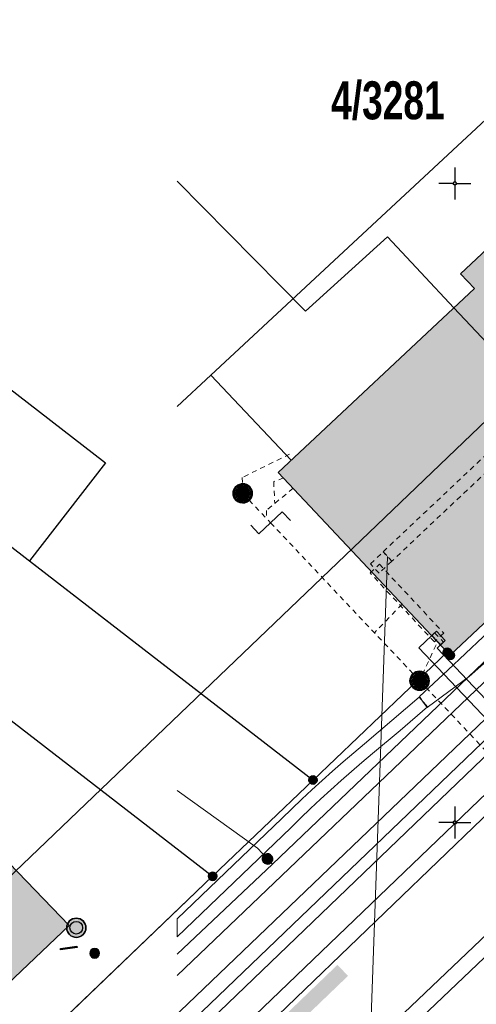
# Model space of a CAD drawing. Header units: metres. Extents: x 2695560 to 2696939, y 1260529 to 1262050.
# Tile 130 of 256: x 2695634 to 2695652, y 1260943 to 1260981. Entities that reach past the tile are written whole.
import ezdxf

# ---------------------------------------------------------------- set-up
doc = ezdxf.new("R2010")
doc.units = ezdxf.units.M
doc.linetypes.add('AUSGEZOGEN', pattern=[0])
doc.linetypes.add('VERDECKT2_S2', pattern=[0.36, 0.2, -0.16])
for name, color, linetype in [('XR$1$AV_Gebäudeflächen (BB)', 7, 'AUSGEZOGEN'), ('XR$1$AV_Grenzpunkte', 7, 'AUSGEZOGEN'), ('XR$1$AV_Grundstück-Nr.', 7, 'AUSGEZOGEN'), ('XR$1$AV_Koordinatennetzpunkte', 7, 'AUSGEZOGEN'), ('XR$1$AV_Linien (BB)', 7, 'AUSGEZOGEN'), ('XR$1$AW_LK_Schachtdeckel', 24, 'AUSGEZOGEN'), ('XR$1$AW_LK_Zwischenpunkt', 24, 'AUSGEZOGEN'), ('XR$1$EW_LK_Knoten', 1, 'AUSGEZOGEN'), ('XR$1$GA_LK_Absperrarmatur', 32, 'AUSGEZOGEN'), ('XR$1$Liegenschaftsgrenzen', 7, 'AUSGEZOGEN'), ('XR$1$PFAV', 255, 'AUSGEZOGEN'), ('XR$1$PFAW', 255, 'AUSGEZOGEN'), ('XR$1$PFEW', 255, 'AUSGEZOGEN'), ('XR$1$PFGA', 255, 'AUSGEZOGEN'), ('XR$1$PFWA', 255, 'AUSGEZOGEN'), ('XR$1$RP_Abstandslinie', 7, 'AUSGEZOGEN'), ('XR$1$WA_LK_Absperrarmatur', 171, 'AUSGEZOGEN'), ('XR$1$WA_LK_Hydrant', 171, 'AUSGEZOGEN'), ('XR$1$WA_LK_Rohrleitungsteil', 171, 'AUSGEZOGEN')]:
    doc.layers.add(name, color=color, linetype=linetype)
for name, color, linetype, lineweight in [('XR$2$ABW-Linie-R-ungenau', 4, 'VERDECKT2_S2', 18), ('XR$2$ABW-LinieFlaeche-R-genau', 4, 'AUSGEZOGEN', 18), ('XR$2$ABW-Punkt', 6, 'AUSGEZOGEN', 18), ('XR$2$ELE-Flaeche-oberirdisch', 1, 'AUSGEZOGEN', 18), ('XR$2$ELE-Linie-oberirdisch', 1, 'AUSGEZOGEN', 18), ('XR$2$ELE-LinieFlaeche-genau', 1, 'AUSGEZOGEN', 18), ('XR$2$ELE-LinieFlaeche-ungenau', 1, 'VERDECKT2_S2', 18), ('XR$2$GAS-Linie-genau', 12, 'AUSGEZOGEN', 18), ('XR$2$GAS-Punkt', 12, 'AUSGEZOGEN', 18), ('XR$2$KOM-Linie-U-genau', 91, 'AUSGEZOGEN', 18), ('XR$2$WAS-Linie-genau', 5, 'AUSGEZOGEN', 18)]:
    doc.layers.add(name, color=color, linetype=linetype, lineweight=lineweight)
doc.styles.add('ARIAL', font='arial.ttf')

# ---------------------------------------------------------------- blocks, each defined once
blk = doc.blocks.new('COMPLEXOBJECT_443')
at = {"layer": 'XR$1$AV_Linien (BB)', "color": 7, "linetype": 'AUSGEZOGEN', "transparency": 33554687}
blk.add_lwpolyline([(5625.444, 10929.421), (5664.073, 10966.374), (5707.358, 11007.742)], dxfattribs=at)
blk = doc.blocks.new('BAV15')
at = {"layer": 'XR$1$PFAV', "transparency": 33554687}
blk.add_hatch(color=7, dxfattribs=at).paths.add_polyline_path([(0.5, 0), (0.49, 0.1), (0.46, 0.2), (0.41, 0.29), (0.34, 0.36), (0.26, 0.42), (0.17, 0.47), (0.08, 0.49), (-0.03, 0.5), (-0.13, 0.48), (-0.22, 0.45), (-0.31, 0.4), (-0.38, 0.33), (-0.44, 0.24), (-0.48, 0.15), (-0.5, 0.05), (-0.5, -0.05), (-0.48, -0.15), (-0.44, -0.24), (-0.38, -0.33), (-0.31, -0.4), (-0.22, -0.45), (-0.13, -0.48), (-0.03, -0.5), (0.08, -0.49), (0.17, -0.47), (0.26, -0.42), (0.34, -0.36), (0.41, -0.29), (0.46, -0.2), (0.49, -0.1)])
at = {"color": 7, "transparency": 33554687}
for start, end in [(90, 270), (270, 90)]:
    blk.add_arc((0, 0), 0.5, start, end, dxfattribs=at)
at = {"layer": 'XR$1$PFAV', "transparency": 33554687}
blk.add_circle((0, 0), 0.5, dxfattribs=at)
blk = doc.blocks.new('BAV2041')
at = {"color": 7, "transparency": 33554687}
for p, q in [((0, 0.5), (0, 0.05)), ((-0.05, 0), (-0.5, 0)), ((0.05, 0), (0.5, 0)), ((0, -0.05), (0, -0.5))]:
    blk.add_line(p, q, dxfattribs=at)
blk.add_circle((0, 0), 0.05, dxfattribs=at)
for start, end in [(90, 270), (270, 90)]:
    blk.add_arc((0, 0), 0.05, start, end, dxfattribs=at)
blk = doc.blocks.new('BAW2093')
at = {"transparency": 33554687}
blk.add_lwpolyline([(-0.375, -0.5), (0, -0.5), (0, 0.5), (0.375, 0.5)], dxfattribs=at)
blk = doc.blocks.new('BAW2082')
at = {"layer": 'XR$1$PFAW', "transparency": 33554687}
blk.add_hatch(color=7, dxfattribs=at).paths.add_polyline_path([(0.509, -0.003), (0.499, 0.098), (0.469, 0.194), (0.42, 0.283), (0.354, 0.359), (0.274, 0.421), (0.183, 0.466), (0.085, 0.491), (-0.016, 0.496), (-0.116, 0.481), (-0.211, 0.446), (-0.297, 0.392), (-0.37, 0.323), (-0.428, 0.24), (-0.468, 0.147), (-0.488, 0.047), (-0.488, -0.054), (-0.468, -0.153), (-0.428, -0.246), (-0.37, -0.329), (-0.297, -0.398), (-0.211, -0.452), (-0.116, -0.487), (-0.016, -0.502), (0.085, -0.497), (0.183, -0.472), (0.274, -0.427), (0.354, -0.366), (0.42, -0.289), (0.469, -0.2), (0.499, -0.104)])
at = {"transparency": 33554687}
for start, end in [(91.1948, 268.8052), (268.8052, 91.1948)]:
    blk.add_arc((0.01, 0), 0.5, start, end, dxfattribs=at)
at = {"layer": 'XR$1$PFAW', "transparency": 33554687}
blk.add_circle((0.009, -0.003), 0.5, dxfattribs=at)
blk = doc.blocks.new('BWA2013')
at = {"true_color": 0x000000, "transparency": 33554687}
blk.add_hatch(color=18, dxfattribs=at).paths.add_polyline_path([(-0.291, -0.409), (0.352, 0.357), (0.291, 0.409), (-0.352, -0.357)])
at = {"transparency": 33554687}
blk.add_lwpolyline([(-0.291, -0.409), (-0.352, -0.357), (0.291, 0.409), (0.352, 0.357), (-0.291, -0.409)], close=True, dxfattribs=at)
blk = doc.blocks.new('BWA2009')
at = {"true_color": 0x000000, "transparency": 33554687}
blk.add_hatch(color=18, dxfattribs=at).paths.add_polyline_path([(0.333, 0), (0.327, 0.067), (0.306, 0.131), (0.274, 0.19), (0.23, 0.242), (0.176, 0.283), (0.116, 0.313), (0.05, 0.329), (-0.017, 0.333), (-0.084, 0.323), (-0.147, 0.299), (-0.204, 0.264), (-0.253, 0.217), (-0.291, 0.162), (-0.318, 0.1), (-0.332, 0.034), (-0.332, -0.034), (-0.318, -0.1), (-0.291, -0.162), (-0.253, -0.217), (-0.204, -0.264), (-0.147, -0.299), (-0.084, -0.323), (-0.017, -0.333), (0.05, -0.329), (0.116, -0.313), (0.176, -0.283), (0.23, -0.242), (0.274, -0.19), (0.306, -0.131), (0.327, -0.067)])
at = {"layer": 'XR$1$PFWA', "transparency": 33554687}
blk.add_hatch(color=7, dxfattribs=at).paths.add_polyline_path([(0.5, 0), (0.49, 0.101), (0.459, 0.197), (0.41, 0.286), (0.344, 0.362), (0.264, 0.424), (0.174, 0.469), (0.076, 0.494), (-0.025, 0.499), (-0.125, 0.484), (-0.22, 0.449), (-0.306, 0.395), (-0.379, 0.326), (-0.437, 0.243), (-0.477, 0.15), (-0.497, 0.051), (-0.497, -0.051), (-0.477, -0.15), (-0.437, -0.243), (-0.379, -0.326), (-0.306, -0.395), (-0.22, -0.449), (-0.125, -0.484), (-0.025, -0.499), (0.076, -0.494), (0.174, -0.469), (0.264, -0.424), (0.344, -0.362), (0.41, -0.286), (0.459, -0.197), (0.49, -0.101)])
at = {"transparency": 33554687}
blk.add_circle((0, 0), 0.333, dxfattribs=at)
for start, end in [(90, 180), (180, 270), (0, 90), (270, 0)]:
    blk.add_arc((0, 0), 0.5, start, end, dxfattribs=at)
at = {"layer": 'XR$1$PFWA', "transparency": 33554687}
blk.add_circle((0, 0), 0.5, dxfattribs=at)
blk = doc.blocks.new('BWA965')
at = {"layer": 'XR$1$PFWA', "transparency": 33554687}
blk.add_hatch(color=7, dxfattribs=at).paths.add_polyline_path([(0, 0.5), (-0.05, 0.5), (-0.1, 0.49), (-0.15, 0.48), (-0.2, 0.46), (-0.24, 0.44), (-0.29, 0.41), (-0.33, 0.38), (-0.36, 0.34), (-0.4, 0.31), (-0.42, 0.26), (-0.45, 0.22), (-0.47, 0.17), (-0.48, 0.13), (-0.49, 0.08), (-0.5, 0.03), (-0.5, -0.03), (-0.49, -0.08), (-0.48, -0.13), (-0.47, -0.17), (-0.45, -0.22), (-0.42, -0.26), (-0.4, -0.31), (-0.36, -0.34), (-0.33, -0.38), (-0.29, -0.41), (-0.24, -0.44), (-0.2, -0.46), (-0.15, -0.48), (-0.1, -0.49), (-0.05, -0.5), (0, -0.5), (0.05, -0.5), (0.1, -0.49), (0.15, -0.48), (0.2, -0.46), (0.24, -0.44), (0.29, -0.41), (0.33, -0.38), (0.36, -0.34), (0.4, -0.31), (0.42, -0.26), (0.45, -0.22), (0.47, -0.17), (0.48, -0.13), (0.49, -0.08), (0.5, -0.03), (0.5, 0.03), (0.49, 0.08), (0.48, 0.13), (0.47, 0.17), (0.45, 0.22), (0.42, 0.26), (0.4, 0.31), (0.36, 0.34), (0.33, 0.38), (0.29, 0.41), (0.24, 0.44), (0.2, 0.46), (0.15, 0.48), (0.1, 0.49), (0.05, 0.5)])
at = {"transparency": 33554687}
blk.add_line((0, 0.5), (0, -0.5), dxfattribs=at)
for start, end in [(90, 270), (270, 90)]:
    blk.add_arc((0, 0), 0.5, start, end, dxfattribs=at)
blk = doc.blocks.new('BGA2012')
at = {"layer": 'XR$1$PFGA', "transparency": 33554687}
blk.add_hatch(color=7, dxfattribs=at).paths.add_polyline_path([(0.35, -0.35), (0.42, -0.28), (0.46, -0.19), (0.49, -0.09), (0.5, 0.01), (0.49, 0.11), (0.45, 0.21), (0.4, 0.3), (0.34, 0.37), (0.25, 0.43), (0.16, 0.47), (0.06, 0.5), (-0.04, 0.5), (-0.14, 0.48), (-0.23, 0.44), (-0.32, 0.39), (-0.39, 0.32), (-0.44, 0.23), (-0.48, 0.14), (-0.5, 0.04), (-0.5, -0.06), (-0.47, -0.16), (-0.43, -0.25), (-0.37, -0.34), (-0.3, -0.4), (-0.21, -0.45), (-0.11, -0.49), (-0.01, -0.5), (0.09, -0.49), (0.19, -0.46), (0.28, -0.42)])
at = {"color": 32, "transparency": 33554687}
blk.add_line((0.35, 0.35), (-0.35, -0.35), dxfattribs=at)
for start, end in [(45, 225), (225, 45)]:
    blk.add_arc((0, 0), 0.5, start, end, dxfattribs=at)
blk = doc.blocks.new('BEWLP2514')
at = {"layer": 'XR$1$PFEW', "transparency": 33554687}
blk.add_hatch(color=7, dxfattribs=at).paths.add_polyline_path([(0.5, 0), (-0.5, 0), (-0.5, -0.5), (0.5, -0.5)])
at = {"color": 1, "transparency": 33554687}
blk.add_lwpolyline([(-0.5, 0), (0.5, 0), (0.5, -0.5), (-0.5, -0.5), (-0.5, 0)], close=True, dxfattribs=at)
at = {"layer": 'XR$1$PFEW', "transparency": 33554687}
for p, q in [((-0.5, -0.5), (-0.5, 0)), ((-0.5, 0), (0.5, 0)), ((0.5, 0), (0.5, -0.5)), ((0.5, -0.5), (-0.5, -0.5))]:
    blk.add_line(p, q, dxfattribs=at)
blk = doc.blocks.new('GAS-ABSPERRORGAN')
at = {"layer": 'XR$2$GAS-Punkt', "linetype": 'AUSGEZOGEN', "lineweight": 25, "transparency": 33554687}
blk.add_line((0, 200, 2500), (0, -200, 2500), dxfattribs=at)
for points in [[(-196, 39, 2500), (0, 0, 2500), (-200, 0, 2500)], [(-196, 39), (0, 0), (-200, 0)], [(-196, 39, 2500), (-196, 39), (-200, 0), (-200, 0, 2500)], [(-200, 0, 2500), (0, 0, 2500), (-196, -39, 2500)], [(-200, 0), (0, 0), (-196, -39)], [(-185, 77, 2500), (0, 0, 2500), (-196, 39, 2500)], [(-185, 77), (0, 0), (-196, 39)], [(-185, 77, 2500), (-185, 77), (-196, 39), (-196, 39, 2500)], [(-196, -39, 2500), (0, 0, 2500), (-185, -77, 2500)], [(-196, -39), (0, 0), (-185, -77)], [(-166, 111, 2500), (0, 0, 2500), (-185, 77, 2500)], [(-166, 111), (0, 0), (-185, 77)], [(-166, 111, 2500), (-166, 111), (-185, 77), (-185, 77, 2500)], [(-185, -77, 2500), (0, 0, 2500), (-166, -111, 2500)], [(-185, -77), (0, 0), (-166, -111)], [(-141, 141, 2500), (0, 0, 2500), (-166, 111, 2500)], [(-141, 141), (0, 0), (-166, 111)], [(-141, 141, 2500), (-141, 141), (-166, 111), (-166, 111, 2500)], [(-166, -111, 2500), (0, 0, 2500), (-141, -141, 2500)], [(-166, -111), (0, 0), (-141, -141)], [(-111, 166, 2500), (0, 0, 2500), (-141, 141, 2500)], [(-111, 166), (0, 0), (-141, 141)], [(-111, 166, 2500), (-111, 166), (-141, 141), (-141, 141, 2500)], [(-141, -141, 2500), (0, 0, 2500), (-111, -166, 2500)], [(-141, -141), (0, 0), (-111, -166)], [(-77, 185, 2500), (0, 0, 2500), (-111, 166, 2500)], [(-77, 185), (0, 0), (-111, 166)], [(-77, 185, 2500), (-77, 185), (-111, 166), (-111, 166, 2500)], [(-111, -166, 2500), (0, 0, 2500), (-77, -185, 2500)], [(-111, -166), (0, 0), (-77, -185)], [(-39, 196, 2500), (0, 0, 2500), (-77, 185, 2500)], [(-39, 196), (0, 0), (-77, 185)], [(-39, 196, 2500), (-39, 196), (-77, 185), (-77, 185, 2500)], [(-77, -185, 2500), (0, 0, 2500), (-39, -196, 2500)], [(-77, -185), (0, 0), (-39, -196)], [(0, 200, 2500), (0, 0, 2500), (-39, 196, 2500)], [(0, 200), (0, 0), (-39, 196)], [(0, 200, 2500), (0, 200), (-39, 196), (-39, 196, 2500)], [(-39, -196, 2500), (0, 0, 2500), (0, -200, 2500)], [(-39, -196), (0, 0), (0, -200)], [(39, 196, 2500), (0, 0, 2500), (0, 200, 2500)], [(39, 196), (0, 0), (0, 200)], [(39, 196, 2500), (39, 196), (0, 200), (0, 200, 2500)], [(77, 185, 2500), (0, 0, 2500), (39, 196, 2500)], [(77, 185), (0, 0), (39, 196)], [(111, 166, 2500), (0, 0, 2500), (77, 185, 2500)], [(111, 166), (0, 0), (77, 185)], [(141, 141, 2500), (0, 0, 2500), (111, 166, 2500)], [(141, 141), (0, 0), (111, 166)], [(166, 111, 2500), (0, 0, 2500), (141, 141, 2500)], [(166, 111), (0, 0), (141, 141)], [(185, 77, 2500), (0, 0, 2500), (166, 111, 2500)], [(185, 77), (0, 0), (166, 111)], [(196, 39, 2500), (0, 0, 2500), (185, 77, 2500)], [(196, 39), (0, 0), (185, 77)], [(200, 0, 2500), (0, 0, 2500), (196, 39, 2500)], [(200, 0), (0, 0), (196, 39)], [(0, -200, 2500), (0, 0, 2500), (39, -196, 2500)], [(39, -196, 2500), (0, 0, 2500), (77, -185, 2500)], [(77, -185, 2500), (0, 0, 2500), (111, -166, 2500)], [(111, -166, 2500), (0, 0, 2500), (141, -141, 2500)], [(141, -141, 2500), (0, 0, 2500), (166, -111, 2500)], [(166, -111, 2500), (0, 0, 2500), (185, -77, 2500)], [(185, -77, 2500), (0, 0, 2500), (196, -39, 2500)], [(196, -39, 2500), (0, 0, 2500), (200, 0, 2500)], [(0, -200), (0, 0), (39, -196)], [(39, -196), (0, 0), (77, -185)], [(77, -185), (0, 0), (111, -166)], [(111, -166), (0, 0), (141, -141)], [(141, -141), (0, 0), (166, -111)], [(166, -111), (0, 0), (185, -77)], [(185, -77), (0, 0), (196, -39)], [(196, -39), (0, 0), (200, 0)], [(77, 185, 2500), (77, 185), (39, 196), (39, 196, 2500)], [(111, 166, 2500), (111, 166), (77, 185), (77, 185, 2500)], [(141, 141, 2500), (141, 141), (111, 166), (111, 166, 2500)], [(166, 111, 2500), (166, 111), (141, 141), (141, 141, 2500)], [(185, 77, 2500), (185, 77), (166, 111), (166, 111, 2500)], [(196, 39, 2500), (196, 39), (185, 77), (185, 77, 2500)], [(200, 0, 2500), (200, 0), (196, 39), (196, 39, 2500)], [(-200, 0, 2500), (-200, 0), (-196, -39), (-196, -39, 2500)], [(-196, -39, 2500), (-196, -39), (-185, -77), (-185, -77, 2500)], [(-185, -77, 2500), (-185, -77), (-166, -111), (-166, -111, 2500)], [(-166, -111, 2500), (-166, -111), (-141, -141), (-141, -141, 2500)], [(-141, -141, 2500), (-141, -141), (-111, -166), (-111, -166, 2500)], [(-111, -166, 2500), (-111, -166), (-77, -185), (-77, -185, 2500)], [(-77, -185, 2500), (-77, -185), (-39, -196), (-39, -196, 2500)], [(-39, -196, 2500), (-39, -196), (0, -200), (0, -200, 2500)], [(0, -200, 2500), (0, -200), (39, -196), (39, -196, 2500)], [(39, -196, 2500), (39, -196), (77, -185), (77, -185, 2500)], [(77, -185, 2500), (77, -185), (111, -166), (111, -166, 2500)], [(111, -166, 2500), (111, -166), (141, -141), (141, -141, 2500)], [(141, -141, 2500), (141, -141), (166, -111), (166, -111, 2500)], [(166, -111, 2500), (166, -111), (185, -77), (185, -77, 2500)], [(185, -77, 2500), (185, -77), (196, -39), (196, -39, 2500)], [(196, -39, 2500), (196, -39), (200, 0), (200, 0, 2500)]]:
    blk.add_3dface(points, dxfattribs=at)
blk = doc.blocks.new('ABW-KONTROLLSCHACHT')
at = {"layer": 'XR$2$ABW-Punkt', "linetype": 'AUSGEZOGEN', "lineweight": 25, "transparency": 33554687}
for points in [[(-343, 68, 2500), (0, 0, 2500), (-350, 0, 2500)], [(-343, 68), (0, 0), (-350, 0)], [(-343, 68, 2500), (-343, 68), (-350, 0), (-350, 0, 2500)], [(-350, 0, 2500), (0, 0, 2500), (-343, -68, 2500)], [(-350, 0), (0, 0), (-343, -68)], [(-323, 134, 2500), (0, 0, 2500), (-343, 68, 2500)], [(-323, 134), (0, 0), (-343, 68)], [(-323, 134, 2500), (-323, 134), (-343, 68), (-343, 68, 2500)], [(-343, -68, 2500), (0, 0, 2500), (-323, -134, 2500)], [(-343, -68), (0, 0), (-323, -134)], [(-291, 194, 2500), (0, 0, 2500), (-323, 134, 2500)], [(-291, 194), (0, 0), (-323, 134)], [(-291, 194, 2500), (-291, 194), (-323, 134), (-323, 134, 2500)], [(-323, -134, 2500), (0, 0, 2500), (-291, -194, 2500)], [(-323, -134), (0, 0), (-291, -194)], [(-247, 247, 2500), (0, 0, 2500), (-291, 194, 2500)], [(-247, 247), (0, 0), (-291, 194)], [(-247, 247, 2500), (-247, 247), (-291, 194), (-291, 194, 2500)], [(-291, -194, 2500), (0, 0, 2500), (-247, -247, 2500)], [(-291, -194), (0, 0), (-247, -247)], [(-194, 291, 2500), (0, 0, 2500), (-247, 247, 2500)], [(-194, 291), (0, 0), (-247, 247)], [(-194, 291, 2500), (-194, 291), (-247, 247), (-247, 247, 2500)], [(-247, -247, 2500), (0, 0, 2500), (-194, -291, 2500)], [(-247, -247), (0, 0), (-194, -291)], [(-134, 323, 2500), (0, 0, 2500), (-194, 291, 2500)], [(-134, 323), (0, 0), (-194, 291)], [(-134, 323, 2500), (-134, 323), (-194, 291), (-194, 291, 2500)], [(-194, -291, 2500), (0, 0, 2500), (-134, -323, 2500)], [(-194, -291), (0, 0), (-134, -323)], [(-68, 343, 2500), (0, 0, 2500), (-134, 323, 2500)], [(-68, 343), (0, 0), (-134, 323)], [(-68, 343, 2500), (-68, 343), (-134, 323), (-134, 323, 2500)], [(-134, -323, 2500), (0, 0, 2500), (-68, -343, 2500)], [(-134, -323), (0, 0), (-68, -343)], [(0, 350, 2500), (0, 0, 2500), (-68, 343, 2500)], [(0, 350), (0, 0), (-68, 343)], [(0, 350, 2500), (0, 350), (-68, 343), (-68, 343, 2500)], [(-68, -343, 2500), (0, 0, 2500), (0, -350, 2500)], [(-68, -343), (0, 0), (0, -350)], [(68, 343, 2500), (0, 0, 2500), (0, 350, 2500)], [(68, 343), (0, 0), (0, 350)], [(68, 343, 2500), (68, 343), (0, 350), (0, 350, 2500)], [(134, 323, 2500), (0, 0, 2500), (68, 343, 2500)], [(134, 323), (0, 0), (68, 343)], [(194, 291, 2500), (0, 0, 2500), (134, 323, 2500)], [(194, 291), (0, 0), (134, 323)], [(247, 247, 2500), (0, 0, 2500), (194, 291, 2500)], [(247, 247), (0, 0), (194, 291)], [(291, 194, 2500), (0, 0, 2500), (247, 247, 2500)], [(291, 194), (0, 0), (247, 247)], [(323, 134, 2500), (0, 0, 2500), (291, 194, 2500)], [(323, 134), (0, 0), (291, 194)], [(343, 68, 2500), (0, 0, 2500), (323, 134, 2500)], [(343, 68), (0, 0), (323, 134)], [(350, 0, 2500), (0, 0, 2500), (343, 68, 2500)], [(350, 0), (0, 0), (343, 68)], [(0, -350, 2500), (0, 0, 2500), (68, -343, 2500)], [(68, -343, 2500), (0, 0, 2500), (134, -323, 2500)], [(134, -323, 2500), (0, 0, 2500), (194, -291, 2500)], [(194, -291, 2500), (0, 0, 2500), (247, -247, 2500)], [(247, -247, 2500), (0, 0, 2500), (291, -194, 2500)], [(291, -194, 2500), (0, 0, 2500), (323, -134, 2500)], [(323, -134, 2500), (0, 0, 2500), (343, -68, 2500)], [(343, -68, 2500), (0, 0, 2500), (350, 0, 2500)], [(0, -350), (0, 0), (68, -343)], [(68, -343), (0, 0), (134, -323)], [(134, -323), (0, 0), (194, -291)], [(194, -291), (0, 0), (247, -247)], [(247, -247), (0, 0), (291, -194)], [(291, -194), (0, 0), (323, -134)], [(323, -134), (0, 0), (343, -68)], [(343, -68), (0, 0), (350, 0)], [(134, 323, 2500), (134, 323), (68, 343), (68, 343, 2500)], [(194, 291, 2500), (194, 291), (134, 323), (134, 323, 2500)], [(247, 247, 2500), (247, 247), (194, 291), (194, 291, 2500)], [(291, 194, 2500), (291, 194), (247, 247), (247, 247, 2500)], [(323, 134, 2500), (323, 134), (291, 194), (291, 194, 2500)], [(343, 68, 2500), (343, 68), (323, 134), (323, 134, 2500)], [(350, 0, 2500), (350, 0), (343, 68), (343, 68, 2500)], [(-350, 0, 2500), (-350, 0), (-343, -68), (-343, -68, 2500)], [(-343, -68, 2500), (-343, -68), (-323, -134), (-323, -134, 2500)], [(-323, -134, 2500), (-323, -134), (-291, -194), (-291, -194, 2500)], [(-291, -194, 2500), (-291, -194), (-247, -247), (-247, -247, 2500)], [(-247, -247, 2500), (-247, -247), (-194, -291), (-194, -291, 2500)], [(-194, -291, 2500), (-194, -291), (-134, -323), (-134, -323, 2500)], [(-134, -323, 2500), (-134, -323), (-68, -343), (-68, -343, 2500)], [(-68, -343, 2500), (-68, -343), (0, -350), (0, -350, 2500)], [(0, -350, 2500), (0, -350), (68, -343), (68, -343, 2500)], [(68, -343, 2500), (68, -343), (134, -323), (134, -323, 2500)], [(134, -323, 2500), (134, -323), (194, -291), (194, -291, 2500)], [(194, -291, 2500), (194, -291), (247, -247), (247, -247, 2500)], [(247, -247, 2500), (247, -247), (291, -194), (291, -194, 2500)], [(291, -194, 2500), (291, -194), (323, -134), (323, -134, 2500)], [(323, -134, 2500), (323, -134), (343, -68), (343, -68, 2500)], [(343, -68, 2500), (343, -68), (350, 0), (350, 0, 2500)]]:
    blk.add_3dface(points, dxfattribs=at)
blk = doc.blocks.new('ABW-NORMSCHACHT_WEITERE')
at = {"layer": 'XR$2$ABW-Punkt', "linetype": 'AUSGEZOGEN', "lineweight": 25, "transparency": 33554687}
for points in [[(-196, 39, 2500), (0, 0, 2500), (-200, 0, 2500)], [(-196, 39), (0, 0), (-200, 0)], [(-196, 39, 2500), (-196, 39), (-200, 0), (-200, 0, 2500)], [(-200, 0, 2500), (0, 0, 2500), (-196, -39, 2500)], [(-200, 0), (0, 0), (-196, -39)], [(-185, 77, 2500), (0, 0, 2500), (-196, 39, 2500)], [(-185, 77), (0, 0), (-196, 39)], [(-185, 77, 2500), (-185, 77), (-196, 39), (-196, 39, 2500)], [(-196, -39, 2500), (0, 0, 2500), (-185, -77, 2500)], [(-196, -39), (0, 0), (-185, -77)], [(-166, 111, 2500), (0, 0, 2500), (-185, 77, 2500)], [(-166, 111), (0, 0), (-185, 77)], [(-166, 111, 2500), (-166, 111), (-185, 77), (-185, 77, 2500)], [(-185, -77, 2500), (0, 0, 2500), (-166, -111, 2500)], [(-185, -77), (0, 0), (-166, -111)], [(-141, 141, 2500), (0, 0, 2500), (-166, 111, 2500)], [(-141, 141), (0, 0), (-166, 111)], [(-141, 141, 2500), (-141, 141), (-166, 111), (-166, 111, 2500)], [(-166, -111, 2500), (0, 0, 2500), (-141, -141, 2500)], [(-166, -111), (0, 0), (-141, -141)], [(-111, 166, 2500), (0, 0, 2500), (-141, 141, 2500)], [(-111, 166), (0, 0), (-141, 141)], [(-111, 166, 2500), (-111, 166), (-141, 141), (-141, 141, 2500)], [(-141, -141, 2500), (0, 0, 2500), (-111, -166, 2500)], [(-141, -141), (0, 0), (-111, -166)], [(-77, 185, 2500), (0, 0, 2500), (-111, 166, 2500)], [(-77, 185), (0, 0), (-111, 166)], [(-77, 185, 2500), (-77, 185), (-111, 166), (-111, 166, 2500)], [(-111, -166, 2500), (0, 0, 2500), (-77, -185, 2500)], [(-111, -166), (0, 0), (-77, -185)], [(-39, 196, 2500), (0, 0, 2500), (-77, 185, 2500)], [(-39, 196), (0, 0), (-77, 185)], [(-39, 196, 2500), (-39, 196), (-77, 185), (-77, 185, 2500)], [(-77, -185, 2500), (0, 0, 2500), (-39, -196, 2500)], [(-77, -185), (0, 0), (-39, -196)], [(0, 200, 2500), (0, 0, 2500), (-39, 196, 2500)], [(0, 200), (0, 0), (-39, 196)], [(0, 200, 2500), (0, 200), (-39, 196), (-39, 196, 2500)], [(-39, -196, 2500), (0, 0, 2500), (0, -200, 2500)], [(-39, -196), (0, 0), (0, -200)], [(39, 196, 2500), (0, 0, 2500), (0, 200, 2500)], [(39, 196), (0, 0), (0, 200)], [(39, 196, 2500), (39, 196), (0, 200), (0, 200, 2500)], [(77, 185, 2500), (0, 0, 2500), (39, 196, 2500)], [(77, 185), (0, 0), (39, 196)], [(111, 166, 2500), (0, 0, 2500), (77, 185, 2500)], [(111, 166), (0, 0), (77, 185)], [(141, 141, 2500), (0, 0, 2500), (111, 166, 2500)], [(141, 141), (0, 0), (111, 166)], [(166, 111, 2500), (0, 0, 2500), (141, 141, 2500)], [(166, 111), (0, 0), (141, 141)], [(185, 77, 2500), (0, 0, 2500), (166, 111, 2500)], [(185, 77), (0, 0), (166, 111)], [(196, 39, 2500), (0, 0, 2500), (185, 77, 2500)], [(196, 39), (0, 0), (185, 77)], [(200, 0, 2500), (0, 0, 2500), (196, 39, 2500)], [(200, 0), (0, 0), (196, 39)], [(0, -200, 2500), (0, 0, 2500), (39, -196, 2500)], [(39, -196, 2500), (0, 0, 2500), (77, -185, 2500)], [(77, -185, 2500), (0, 0, 2500), (111, -166, 2500)], [(111, -166, 2500), (0, 0, 2500), (141, -141, 2500)], [(141, -141, 2500), (0, 0, 2500), (166, -111, 2500)], [(166, -111, 2500), (0, 0, 2500), (185, -77, 2500)], [(185, -77, 2500), (0, 0, 2500), (196, -39, 2500)], [(196, -39, 2500), (0, 0, 2500), (200, 0, 2500)], [(0, -200), (0, 0), (39, -196)], [(39, -196), (0, 0), (77, -185)], [(77, -185), (0, 0), (111, -166)], [(111, -166), (0, 0), (141, -141)], [(141, -141), (0, 0), (166, -111)], [(166, -111), (0, 0), (185, -77)], [(185, -77), (0, 0), (196, -39)], [(196, -39), (0, 0), (200, 0)], [(77, 185, 2500), (77, 185), (39, 196), (39, 196, 2500)], [(111, 166, 2500), (111, 166), (77, 185), (77, 185, 2500)], [(141, 141, 2500), (141, 141), (111, 166), (111, 166, 2500)], [(166, 111, 2500), (166, 111), (141, 141), (141, 141, 2500)], [(185, 77, 2500), (185, 77), (166, 111), (166, 111, 2500)], [(196, 39, 2500), (196, 39), (185, 77), (185, 77, 2500)], [(200, 0, 2500), (200, 0), (196, 39), (196, 39, 2500)], [(-200, 0, 2500), (-200, 0), (-196, -39), (-196, -39, 2500)], [(-196, -39, 2500), (-196, -39), (-185, -77), (-185, -77, 2500)], [(-185, -77, 2500), (-185, -77), (-166, -111), (-166, -111, 2500)], [(-166, -111, 2500), (-166, -111), (-141, -141), (-141, -141, 2500)], [(-141, -141, 2500), (-141, -141), (-111, -166), (-111, -166, 2500)], [(-111, -166, 2500), (-111, -166), (-77, -185), (-77, -185, 2500)], [(-77, -185, 2500), (-77, -185), (-39, -196), (-39, -196, 2500)], [(-39, -196, 2500), (-39, -196), (0, -200), (0, -200, 2500)], [(0, -200, 2500), (0, -200), (39, -196), (39, -196, 2500)], [(39, -196, 2500), (39, -196), (77, -185), (77, -185, 2500)], [(77, -185, 2500), (77, -185), (111, -166), (111, -166, 2500)], [(111, -166, 2500), (111, -166), (141, -141), (141, -141, 2500)], [(141, -141, 2500), (141, -141), (166, -111), (166, -111, 2500)], [(166, -111, 2500), (166, -111), (185, -77), (185, -77, 2500)], [(185, -77, 2500), (185, -77), (196, -39), (196, -39, 2500)], [(196, -39, 2500), (196, -39), (200, 0), (200, 0, 2500)]]:
    blk.add_3dface(points, dxfattribs=at)
blk = doc.blocks.new('ABW-DECKEL')
at = {"layer": 'XR$2$ABW-Punkt', "linetype": 'AUSGEZOGEN', "lineweight": 25, "transparency": 33554687}
for points in [[(-343, 68, 2500), (0, 0, 2500), (-350, 0, 2500)], [(-343, 68), (0, 0), (-350, 0)], [(-343, 68, 2500), (-343, 68), (-350, 0), (-350, 0, 2500)], [(-350, 0, 2500), (0, 0, 2500), (-343, -68, 2500)], [(-350, 0), (0, 0), (-343, -68)], [(-323, 134, 2500), (0, 0, 2500), (-343, 68, 2500)], [(-323, 134), (0, 0), (-343, 68)], [(-323, 134, 2500), (-323, 134), (-343, 68), (-343, 68, 2500)], [(-343, -68, 2500), (0, 0, 2500), (-323, -134, 2500)], [(-343, -68), (0, 0), (-323, -134)], [(-291, 194, 2500), (0, 0, 2500), (-323, 134, 2500)], [(-291, 194), (0, 0), (-323, 134)], [(-291, 194, 2500), (-291, 194), (-323, 134), (-323, 134, 2500)], [(-323, -134, 2500), (0, 0, 2500), (-291, -194, 2500)], [(-323, -134), (0, 0), (-291, -194)], [(-247, 247, 2500), (0, 0, 2500), (-291, 194, 2500)], [(-247, 247), (0, 0), (-291, 194)], [(-247, 247, 2500), (-247, 247), (-291, 194), (-291, 194, 2500)], [(-291, -194, 2500), (0, 0, 2500), (-247, -247, 2500)], [(-291, -194), (0, 0), (-247, -247)], [(-194, 291, 2500), (0, 0, 2500), (-247, 247, 2500)], [(-194, 291), (0, 0), (-247, 247)], [(-194, 291, 2500), (-194, 291), (-247, 247), (-247, 247, 2500)], [(-247, -247, 2500), (0, 0, 2500), (-194, -291, 2500)], [(-247, -247), (0, 0), (-194, -291)], [(-134, 323, 2500), (0, 0, 2500), (-194, 291, 2500)], [(-134, 323), (0, 0), (-194, 291)], [(-134, 323, 2500), (-134, 323), (-194, 291), (-194, 291, 2500)], [(-194, -291, 2500), (0, 0, 2500), (-134, -323, 2500)], [(-194, -291), (0, 0), (-134, -323)], [(-68, 343, 2500), (0, 0, 2500), (-134, 323, 2500)], [(-68, 343), (0, 0), (-134, 323)], [(-68, 343, 2500), (-68, 343), (-134, 323), (-134, 323, 2500)], [(-134, -323, 2500), (0, 0, 2500), (-68, -343, 2500)], [(-134, -323), (0, 0), (-68, -343)], [(0, 350, 2500), (0, 0, 2500), (-68, 343, 2500)], [(0, 350), (0, 0), (-68, 343)], [(0, 350, 2500), (0, 350), (-68, 343), (-68, 343, 2500)], [(-68, -343, 2500), (0, 0, 2500), (0, -350, 2500)], [(-68, -343), (0, 0), (0, -350)], [(68, 343, 2500), (0, 0, 2500), (0, 350, 2500)], [(68, 343), (0, 0), (0, 350)], [(68, 343, 2500), (68, 343), (0, 350), (0, 350, 2500)], [(134, 323, 2500), (0, 0, 2500), (68, 343, 2500)], [(134, 323), (0, 0), (68, 343)], [(194, 291, 2500), (0, 0, 2500), (134, 323, 2500)], [(194, 291), (0, 0), (134, 323)], [(247, 247, 2500), (0, 0, 2500), (194, 291, 2500)], [(247, 247), (0, 0), (194, 291)], [(291, 194, 2500), (0, 0, 2500), (247, 247, 2500)], [(291, 194), (0, 0), (247, 247)], [(323, 134, 2500), (0, 0, 2500), (291, 194, 2500)], [(323, 134), (0, 0), (291, 194)], [(343, 68, 2500), (0, 0, 2500), (323, 134, 2500)], [(343, 68), (0, 0), (323, 134)], [(350, 0, 2500), (0, 0, 2500), (343, 68, 2500)], [(350, 0), (0, 0), (343, 68)], [(0, -350, 2500), (0, 0, 2500), (68, -343, 2500)], [(68, -343, 2500), (0, 0, 2500), (134, -323, 2500)], [(134, -323, 2500), (0, 0, 2500), (194, -291, 2500)], [(194, -291, 2500), (0, 0, 2500), (247, -247, 2500)], [(247, -247, 2500), (0, 0, 2500), (291, -194, 2500)], [(291, -194, 2500), (0, 0, 2500), (323, -134, 2500)], [(323, -134, 2500), (0, 0, 2500), (343, -68, 2500)], [(343, -68, 2500), (0, 0, 2500), (350, 0, 2500)], [(0, -350), (0, 0), (68, -343)], [(68, -343), (0, 0), (134, -323)], [(134, -323), (0, 0), (194, -291)], [(194, -291), (0, 0), (247, -247)], [(247, -247), (0, 0), (291, -194)], [(291, -194), (0, 0), (323, -134)], [(323, -134), (0, 0), (343, -68)], [(343, -68), (0, 0), (350, 0)], [(134, 323, 2500), (134, 323), (68, 343), (68, 343, 2500)], [(194, 291, 2500), (194, 291), (134, 323), (134, 323, 2500)], [(247, 247, 2500), (247, 247), (194, 291), (194, 291, 2500)], [(291, 194, 2500), (291, 194), (247, 247), (247, 247, 2500)], [(323, 134, 2500), (323, 134), (291, 194), (291, 194, 2500)], [(343, 68, 2500), (343, 68), (323, 134), (323, 134, 2500)], [(350, 0, 2500), (350, 0), (343, 68), (343, 68, 2500)], [(-350, 0, 2500), (-350, 0), (-343, -68), (-343, -68, 2500)], [(-343, -68, 2500), (-343, -68), (-323, -134), (-323, -134, 2500)], [(-323, -134, 2500), (-323, -134), (-291, -194), (-291, -194, 2500)], [(-291, -194, 2500), (-291, -194), (-247, -247), (-247, -247, 2500)], [(-247, -247, 2500), (-247, -247), (-194, -291), (-194, -291, 2500)], [(-194, -291, 2500), (-194, -291), (-134, -323), (-134, -323, 2500)], [(-134, -323, 2500), (-134, -323), (-68, -343), (-68, -343, 2500)], [(-68, -343, 2500), (-68, -343), (0, -350), (0, -350, 2500)], [(0, -350, 2500), (0, -350), (68, -343), (68, -343, 2500)], [(68, -343, 2500), (68, -343), (134, -323), (134, -323, 2500)], [(134, -323, 2500), (134, -323), (194, -291), (194, -291, 2500)], [(194, -291, 2500), (194, -291), (247, -247), (247, -247, 2500)], [(247, -247, 2500), (247, -247), (291, -194), (291, -194, 2500)], [(291, -194, 2500), (291, -194), (323, -134), (323, -134, 2500)], [(323, -134, 2500), (323, -134), (343, -68), (343, -68, 2500)], [(343, -68, 2500), (343, -68), (350, 0), (350, 0, 2500)]]:
    blk.add_3dface(points, dxfattribs=at)

msp = doc.modelspace()

# ---------------------------------------------------------------- hatches: boundary and pattern name
at = {"transparency": 33554687}
msp.add_hatch(color=7, dxfattribs=at).paths.add_polyline_path([(2695641.081, 1260939.158), (2695641.496, 1260938.726), (2695646.789, 1260943.81), (2695646.375, 1260944.242)])
at = {"layer": 'XR$1$AV_Gebäudeflächen (BB)', "true_color": 0xd2d2d2, "transparency": 33554687}
for points in [[(2695650.67, 1260956.47), (2695650.79, 1260956.35), (2695668.64, 1260973.14), (2695668.35, 1260973.45), (2695661.934, 1260980.25), (2695654.254, 1260973.057), (2695653.712, 1260973.636), (2695651.192, 1260971.275), (2695651.734, 1260970.696), (2695644.056, 1260963.505)], [(2695618.21, 1260942.85), (2695625.15, 1260935.6), (2695635.877, 1260945.784), (2695628.846, 1260953.076), (2695622.21, 1260946.69)]]:
    msp.add_hatch(color=254, dxfattribs=at).paths.add_polyline_path(points)

# ---------------------------------------------------------------- linework, layer by layer
at = {"layer": 'XR$1$AV_Linien (BB)', "color": 7, "linetype": 'AUSGEZOGEN', "transparency": 33554687}
msp.add_line((2695645.42, 1260951.47), (2695650.67, 1260956.47), dxfattribs=at)
for points in [[(2695624.047, 1261017.91), (2695623.201, 1261018.781), (2695619.54, 1261015.242), (2695616.392, 1261018.484), (2695616.053, 1261018.833), (2695606.76, 1261009.81), (2695591.181, 1260994.767), (2695621.49, 1260969.96), (2695624.846, 1260973.496), (2695637.292, 1260963.879), (2695634.327, 1260960.041), (2695645.42, 1260951.47)], [(2695650.67, 1260956.47), (2695644.056, 1260963.505), (2695651.734, 1260970.696), (2695651.192, 1260971.275), (2695653.712, 1260973.636), (2695654.254, 1260973.057), (2695661.934, 1260980.25), (2695668.35, 1260973.45)], [(2695668.35, 1260973.45), (2695668.64, 1260973.14), (2695650.79, 1260956.35), (2695650.67, 1260956.47)], [(2695622.21, 1260946.69), (2695628.846, 1260953.076), (2695635.877, 1260945.784), (2695625.15, 1260935.6)], [(2695623.686, 1260930.657), (2695626.93, 1260933.77), (2695641.49, 1260947.71), (2695645.42, 1260951.47)]]:
    msp.add_lwpolyline(points, dxfattribs=at)
at = {"layer": 'XR$1$Liegenschaftsgrenzen', "color": 7, "linetype": 'AUSGEZOGEN', "transparency": 33554687}
for p, q in [((2695645.42, 1260951.47), (2695641.49, 1260947.71)), ((2695641.49, 1260947.71), (2695626.93, 1260933.77))]:
    msp.add_line(p, q, dxfattribs=at)
for points in [[(2695652.97, 1261003.12), (2695621.49, 1260969.96), (2695645.42, 1260951.47)], [(2695673.15, 1260978.04), (2695668.35, 1260973.45), (2695668.64, 1260973.14), (2695650.79, 1260956.35), (2695650.67, 1260956.47), (2695645.42, 1260951.47)], [(2695621.04, 1260963.54), (2695625.26, 1260960.24), (2695641.49, 1260947.71)]]:
    msp.add_lwpolyline(points, dxfattribs=at)
at = {"layer": 'XR$1$RP_Abstandslinie', "color": 7, "linetype": 'AUSGEZOGEN', "transparency": 33554687}
msp.add_lwpolyline([(2695618.541, 1260933.345), (2695630.35, 1260944.64), (2695667.33, 1260980.02)], dxfattribs=at)
at = {"layer": 'XR$2$ABW-Linie-R-ungenau', "linetype": 'VERDECKT2_S2', "transparency": 33554687}
for p, q in [((2695642.67, 1260962.686), (2695643.757, 1260961.534)), ((2695643.757, 1260961.534), (2695649.591, 1260955.357)), ((2695648.903, 1260958.351), (2695647.819, 1260957.229)), ((2695650.235, 1260956.764), (2695649.591, 1260955.357))]:
    msp.add_line(p, q, dxfattribs=at)
for points in [[(2695644.504, 1260964.217), (2695642.648, 1260963.306), (2695642.665, 1260962.692)], [(2695644.263, 1260963.287), (2695643.882, 1260963.143), (2695643.919, 1260962.286)], [(2695644.639, 1260962.887), (2695643.6, 1260962.019), (2695643.6, 1260961.701)], [(2695649.591, 1260955.357), (2695655.107, 1260949.504), (2695655.086, 1260948.167)]]:
    msp.add_lwpolyline(points, dxfattribs=at)
at = {"layer": 'XR$2$ABW-LinieFlaeche-R-genau', "linetype": 'AUSGEZOGEN', "transparency": 33554687}
msp.add_lwpolyline([(2695682.315, 1260973.248), (2695649.4, 1260941.935), (2695648.986, 1260942.369), (2695681.901, 1260973.682), (2695682.315, 1260973.248)], close=True, dxfattribs=at)
at = {"layer": 'XR$2$ELE-Flaeche-oberirdisch', "transparency": 33554687}
for points in [[(2695652.367, 1260953.241), (2695640.107, 1260941.477), (2695640.107, 1260940.828), (2695652.723, 1260952.939), (2695674.606, 1260973.828), (2695675.675, 1260975.555), (2695678.541, 1260978.294), (2695678.174, 1260978.679), (2695675.275, 1260975.922), (2695674.205, 1260974.154), (2695652.367, 1260953.241)], [(2695649.735, 1260954.521), (2695649.887, 1260954.312), (2695651.533, 1260955.527), (2695655.299, 1260958.858), (2695658.778, 1260962.458), (2695662.443, 1260965.851), (2695666.126, 1260969.21), (2695669.409, 1260972.349), (2695670.85, 1260973.727), (2695670.658, 1260973.901), (2695670.485, 1260974.096), (2695668.967, 1260972.79), (2695666.789, 1260970.913), (2695661.972, 1260966.381), (2695656.139, 1260960.897), (2695653.458, 1260958.377), (2695650.694, 1260955.774), (2695649.585, 1260954.736), (2695649.735, 1260954.521)], [(2695641.204, 1260940.391), (2695640.107, 1260939.34), (2695640.107, 1260938.483), (2695641.632, 1260939.945), (2695671.129, 1260968.309), (2695670.733, 1260968.734), (2695641.204, 1260940.391)]]:
    msp.add_lwpolyline(points, close=True, dxfattribs=at)
at = {"layer": 'XR$2$ELE-Linie-oberirdisch', "transparency": 33554687}
msp.add_line((2695648.336, 1260960.216), (2695647.66, 1260941.212), dxfattribs=at)
at = {"layer": 'XR$2$ELE-LinieFlaeche-genau', "linetype": 'AUSGEZOGEN', "transparency": 33554687}
for points in [[(2695652.765, 1260953.267), (2695649.565, 1260956.647), (2695649.563, 1260956.648), (2695650.074, 1260957.123), (2695650.414, 1260956.757), (2695650.273, 1260956.626), (2695653.129, 1260953.611), (2695652.765, 1260953.267)], [(2695644.196, 1260949.961), (2695640.107, 1260946.038), (2695640.107, 1260945.344), (2695644.544, 1260949.601), (2695644.932, 1260949.981), (2695645.323, 1260950.354), (2695645.718, 1260950.724), (2695646.116, 1260951.089), (2695646.519, 1260951.45), (2695646.925, 1260951.806), (2695647.335, 1260952.158), (2695647.75, 1260952.507), (2695648.829, 1260953.413), (2695649.898, 1260954.331), (2695649.572, 1260954.711), (2695648.505, 1260953.795), (2695647.428, 1260952.889), (2695647.011, 1260952.54), (2695646.597, 1260952.184), (2695646.187, 1260951.824), (2695645.78, 1260951.459), (2695645.378, 1260951.09), (2695644.979, 1260950.718), (2695644.584, 1260950.341), (2695644.196, 1260949.961)]]:
    msp.add_lwpolyline(points, close=True, dxfattribs=at)
at = {"layer": 'XR$2$ELE-LinieFlaeche-ungenau', "linetype": 'VERDECKT2_S2', "transparency": 33554687}
for points in [[(2695648.164, 1260960.398), (2695654.518, 1260966.398), (2695654.862, 1260966.034), (2695648.508, 1260960.034), (2695648.164, 1260960.398)], [(2695647.662, 1260959.924), (2695648.164, 1260960.398), (2695648.508, 1260960.034), (2695648.006, 1260959.56), (2695647.662, 1260959.924)], [(2695650.167, 1260956.875), (2695647.651, 1260959.571), (2695648.017, 1260959.913), (2695650.533, 1260957.217), (2695650.167, 1260956.875)], [(2695650.067, 1260957.117), (2695650.173, 1260957.223), (2695650.527, 1260956.869), (2695650.421, 1260956.763), (2695650.067, 1260957.117)]]:
    msp.add_lwpolyline(points, close=True, dxfattribs=at)
at = {"layer": 'XR$2$GAS-Linie-genau', "linetype": 'AUSGEZOGEN', "transparency": 33554687}
for p, q in [((2695643.828, 1260948.179), (2695652.845, 1260956.79)), ((2695640.107, 1260944.661), (2695643.828, 1260948.179)), ((2695643.828, 1260948.179), (2695643.638, 1260948.384))]:
    msp.add_line(p, q, dxfattribs=at)
msp.add_lwpolyline([(2695643.638, 1260948.384), (2695643.251, 1260948.801), (2695640.107, 1260951.058)], dxfattribs=at)
at = {"layer": 'XR$2$KOM-Linie-U-genau', "linetype": 'AUSGEZOGEN', "transparency": 33554687}
for p, q in [((2695640.107, 1260974.9), (2695645.124, 1260969.816)), ((2695645.124, 1260969.816), (2695648.34, 1260972.714)), ((2695650.932, 1260969.945), (2695653.666, 1260967.026)), ((2695641.423, 1260967.308), (2695640.107, 1260966.076)), ((2695641.423, 1260967.308), (2695644.564, 1260963.981))]:
    msp.add_line(p, q, dxfattribs=at)
for points in [[(2695686.453, 1261010.654), (2695683.637, 1261010.552), (2695668.951, 1260996.393), (2695658.864, 1260983.531), (2695641.423, 1260967.308)], [(2695648.34, 1260972.714), (2695649.636, 1260971.33), (2695650.932, 1260969.945)]]:
    msp.add_lwpolyline(points, dxfattribs=at)
at = {"layer": 'XR$2$WAS-Linie-genau', "linetype": 'AUSGEZOGEN', "transparency": 33554687}
msp.add_line((2695640.107, 1260943.828), (2695653.051, 1260956.197), dxfattribs=at)

# ---------------------------------------------------------------- block references
at = {"layer": 'XR$1$AV_Grenzpunkte', "color": 7, "linetype": 'AUSGEZOGEN', "lineweight": -3, "transparency": 33554687, "xscale": 0.3249999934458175, "yscale": 0.3249999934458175}
for p in [(2695650.67, 1260956.47), (2695650.79, 1260956.35), (2695645.42, 1260951.47), (2695641.49, 1260947.71)]:
    msp.add_blockref('BAV15', p, dxfattribs=at)
at = {"layer": 'XR$1$AV_Koordinatennetzpunkte', "color": 7, "linetype": 'AUSGEZOGEN', "lineweight": -3, "transparency": 33554687, "xscale": 1.25, "yscale": 1.25}
for p in [(2695650.97, 1260974.81), (2695650.97, 1260949.81)]:
    msp.add_blockref('BAV2041', p, dxfattribs=at)
at = {"layer": 'XR$1$AV_Linien (BB)', "color": 7, "linetype": 'AUSGEZOGEN', "lineweight": -3, "transparency": 33554687}
msp.add_blockref('COMPLEXOBJECT_443', (2690000.97, 1249999.81), dxfattribs=at)
at = {"layer": 'XR$1$AW_LK_Schachtdeckel', "color": 24, "linetype": 'AUSGEZOGEN', "lineweight": -3, "transparency": 33554687, "xscale": 0.7499999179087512, "yscale": 0.7499999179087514, "rotation": 313.3353715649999}
msp.add_blockref('BAW2082', (2695642.664, 1260962.691), dxfattribs=at)
at = {"layer": 'XR$1$AW_LK_Schachtdeckel', "color": 24, "linetype": 'AUSGEZOGEN', "lineweight": -3, "transparency": 33554687, "xscale": 0.7499999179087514, "yscale": 0.7499999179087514}
msp.add_blockref('BAW2082', (2695649.582, 1260955.356), dxfattribs=at)
at = {"layer": 'XR$1$AW_LK_Zwischenpunkt', "color": 24, "linetype": 'AUSGEZOGEN', "lineweight": -3, "transparency": 33554687, "xscale": 1.250000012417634, "yscale": 1.250000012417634, "rotation": 313.335371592}
msp.add_blockref('BAW2093', (2695643.756, 1260961.533), dxfattribs=at)
at = {"layer": 'XR$1$EW_LK_Knoten', "color": 1, "linetype": 'AUSGEZOGEN', "lineweight": -3, "transparency": 33554687, "xscale": 0.4999999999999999, "yscale": 0.4999999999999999, "rotation": 133.2495}
msp.add_blockref('BEWLP2514', (2695650.243, 1260956.939), dxfattribs=at)
at = {"layer": 'XR$1$GA_LK_Absperrarmatur', "color": 32, "linetype": 'AUSGEZOGEN', "lineweight": -3, "transparency": 33554687, "xscale": 0.374999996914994, "yscale": 0.374999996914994, "rotation": 132.9003}
msp.add_blockref('BGA2012', (2695643.637, 1260948.383), dxfattribs=at)
at = {"layer": 'XR$1$WA_LK_Absperrarmatur', "color": 171, "linetype": 'AUSGEZOGEN', "lineweight": -3, "transparency": 33554687, "xscale": 0.374999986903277, "yscale": 0.3749999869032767, "rotation": 225.8036956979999}
msp.add_blockref('BWA965', (2695636.875, 1260944.694), dxfattribs=at)
at = {"layer": 'XR$1$WA_LK_Hydrant', "color": 171, "linetype": 'AUSGEZOGEN', "lineweight": -3, "transparency": 33554687, "xscale": 0.7499999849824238, "yscale": 0.7499999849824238}
msp.add_blockref('BWA2009', (2695636.154, 1260945.692), dxfattribs=at)
at = {"layer": 'XR$1$WA_LK_Rohrleitungsteil', "color": 171, "linetype": 'AUSGEZOGEN', "lineweight": -3, "transparency": 33554687, "xscale": 0.6499999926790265, "yscale": 0.6499999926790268, "rotation": 138.686230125}
msp.add_blockref('BWA2013', (2695635.857, 1260944.9), dxfattribs=at)
at = {"layer": 'XR$2$ABW-Punkt', "color": 6, "linetype": 'AUSGEZOGEN', "lineweight": 18, "transparency": 33554687, "xscale": 0.001, "yscale": 0.001, "zscale": 0.001, "rotation": 360}
for name, p in [('ABW-KONTROLLSCHACHT', (2695642.665, 1260962.692)), ('ABW-DECKEL', (2695642.665, 1260962.692)), ('ABW-DECKEL', (2695649.583, 1260955.357)), ('ABW-NORMSCHACHT_WEITERE', (2695649.583, 1260955.357))]:
    msp.add_blockref(name, p, dxfattribs=at)
at = {"layer": 'XR$2$GAS-Punkt', "color": 12, "linetype": 'AUSGEZOGEN', "lineweight": 18, "transparency": 33554687, "xscale": 0.001, "yscale": 0.001, "zscale": 0.001, "rotation": 43}
msp.add_blockref('GAS-ABSPERRORGAN', (2695643.638, 1260948.384), dxfattribs=at)

# ---------------------------------------------------------------- texts
at = {"layer": 'XR$1$AV_Grundstück-Nr.', "color": 7, "transparency": 33554687, "insert": (2695648.35, 1260978.038), "char_height": 1.48491, "width": 4.98214, "attachment_point": 5, "style": 'ARIAL'}
msp.add_mtext('\\A1;{\\fArial|i0|b1;\\H1.484908;\\W0.700000;\\C7;4/3281}\\P', dxfattribs=at)

doc.saveas('drawing.dxf')
